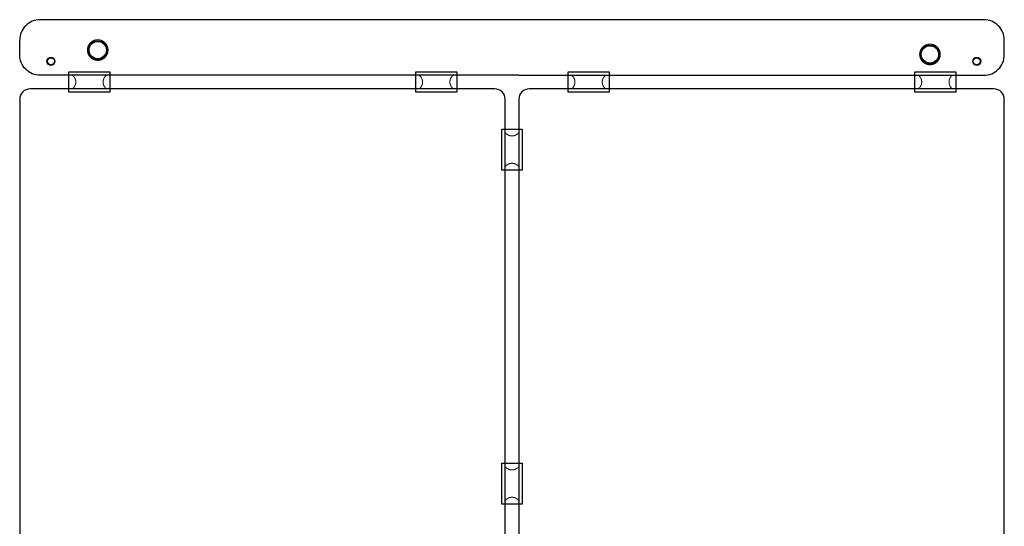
# Model space of a CAD drawing. Extents: x 0 to 144, y -67 to 145.
# Tile 7 of 7: x 0 to 144, y 71 to 145. Entities that reach past the tile are written whole.
import ezdxf

# ---------------------------------------------------------------- set-up
doc = ezdxf.new("R2010")
doc.units = 0
for name, color, linetype in [('BOARD_GEOMETRY_OUTLINE', 1, 'CONTINUOUS'), ('PACKAGE_GEOMETRY_SILKSCREEN_TOP', 5, 'CONTINUOUS'), ('PACKAGE_GEOMETRY_SOLDERMASK_TOP', 7, 'CONTINUOUS'), ('PIN_SOLDERMASK_TOP', 9, 'CONTINUOUS'), ('PIN_TOP', 8, 'CONTINUOUS')]:
    doc.layers.add(name, color=color, linetype=linetype)

msp = doc.modelspace()

# ---------------------------------------------------------------- linework, layer by layer
at = {"layer": 'BOARD_GEOMETRY_OUTLINE'}
for points in [[(2.9972, 145.444464, 0.414214), (0, 142.447264)], [(144.239996, 142.447264, 0.414214), (141.242796, 145.444464)], [(73.119996, 137.316464), (2.9972, 137.316464, -0.414214), (0, 140.313664), (0, 142.447264)], [(73.119996, 137.316464), (141.242796, 137.316464, 0.414214), (144.239996, 140.313664), (144.239996, 142.447264)], [(1.524, 68.658232), (69.596, 68.658232, 0.414214), (71.12, 70.182232), (71.12, 133.792468, 0.414214), (69.596, 135.316468), (1.524, 135.316468, 0.414214), (0, 133.792468), (0, 70.182232, 0.414214), (1.524, 68.658232)], [(74.643996, 68.658232), (142.715996, 68.658232, 0.414214), (144.239996, 70.182232), (144.239996, 133.792468, 0.414214), (142.715996, 135.316468), (74.643996, 135.316468, 0.414214), (73.119996, 133.792468), (73.119996, 70.182232, 0.414214), (74.643996, 68.658232)]]:
    msp.add_lwpolyline(points, format="xyb", dxfattribs=at)
for points in [[(73.119996, 145.444464), (2.9972, 145.444464)], [(141.242796, 145.444464), (73.119996, 145.444464)]]:
    msp.add_lwpolyline(points, dxfattribs=at)
at = {"layer": 'PACKAGE_GEOMETRY_SILKSCREEN_TOP'}
for points, const_width in [([(12.954, 141.002004, 1), (9.906, 141.002004, 1), (12.954, 141.002004)], 0.127), ([(134.874, 140.367004, 1), (131.826, 140.367004, 1), (134.874, 140.367004)], 0.127), ([(10.219944, 135.316214), (7.735824, 135.316214), (7.855458, 135.436356, 0.414167), (7.855458, 137.196322), (7.735062, 137.316718), (10.219944, 137.316718)], 0.1524), ([(10.219944, 137.316718), (12.704064, 137.316718), (12.58443, 137.196576, 0.414167), (12.58443, 135.43661), (12.704826, 135.316214), (10.219944, 135.316214)], 0.1524), ([(61.019944, 135.316214), (58.535824, 135.316214), (58.655458, 135.436356, 0.414167), (58.655458, 137.196322), (58.535062, 137.316718), (61.019944, 137.316718)], 0.1524), ([(61.019944, 137.316718), (63.504064, 137.316718), (63.38443, 137.196576, 0.414167), (63.38443, 135.43661), (63.504826, 135.316214), (61.019944, 135.316214)], 0.1524), ([(83.33994, 135.316214), (80.85582, 135.316214), (80.975454, 135.436356, 0.414167), (80.975454, 137.196322), (80.855058, 137.316718), (83.33994, 137.316718)], 0.1524), ([(83.33994, 137.316718), (85.82406, 137.316718), (85.704426, 137.196576, 0.414167), (85.704426, 135.43661), (85.824822, 135.316214), (83.33994, 135.316214)], 0.1524), ([(134.13994, 135.316214), (131.65582, 135.316214), (131.775454, 135.436356, 0.414167), (131.775454, 137.196322), (131.655058, 137.316718), (134.13994, 137.316718)], 0.1524), ([(134.13994, 137.316718), (136.62406, 137.316718), (136.504426, 137.196576, 0.414167), (136.504426, 135.43661), (136.624822, 135.316214), (134.13994, 135.316214)], 0.1524), ([(71.119746, 126.426468), (71.119746, 128.910588), (71.239888, 128.790954, 0.414167), (72.999854, 128.790954), (73.12025, 128.91135), (73.12025, 126.426468)], 0.1524), ([(73.12025, 126.426468), (73.12025, 123.942348), (73.000108, 124.061982, 0.414167), (71.240142, 124.061982), (71.119746, 123.941586), (71.119746, 126.426468)], 0.1524), ([(71.119746, 77.531468), (71.119746, 80.015588), (71.239888, 79.895954, 0.414167), (72.999854, 79.895954), (73.12025, 80.01635), (73.12025, 77.531468)], 0.1524), ([(73.12025, 77.531468), (73.12025, 75.047348), (73.000108, 75.166982, 0.414167), (71.240142, 75.166982), (71.119746, 75.046586), (71.119746, 77.531468)], 0.1524)]:
    msp.add_lwpolyline(points, format="xyb", dxfattribs=dict(at, const_width=const_width))
at = {"layer": 'PACKAGE_GEOMETRY_SOLDERMASK_TOP'}
for points in [[(7.21995, 134.816596), (7.21995, 137.816336), (13.219938, 137.816336), (13.219938, 134.816596)], [(58.01995, 134.816596), (58.01995, 137.816336), (64.019938, 137.816336), (64.019938, 134.816596)], [(80.339946, 134.816596), (80.339946, 137.816336), (86.339934, 137.816336), (86.339934, 134.816596)], [(131.139946, 134.816596), (131.139946, 137.816336), (137.139934, 137.816336), (137.139934, 134.816596)], [(73.619868, 123.426474), (70.620128, 123.426474), (70.620128, 129.426462), (73.619868, 129.426462)], [(73.619868, 74.531474), (70.620128, 74.531474), (70.620128, 80.531462), (73.619868, 80.531462)]]:
    msp.add_lwpolyline(points, close=True, dxfattribs=at)
at = {"layer": 'PIN_SOLDERMASK_TOP'}
for centre, radius in [((11.43, 141.002004), 1.397), ((133.35, 140.367004), 1.397), ((4.572, 139.351004), 0.5842), ((140.208, 139.351004), 0.5842)]:
    msp.add_circle(centre, radius, dxfattribs=at)
at = {"layer": 'PIN_TOP'}
for centre, radius in [((11.43, 141.002004), 1.27), ((133.35, 140.367004), 1.27), ((4.572, 139.351004), 0.508), ((140.208, 139.351004), 0.508)]:
    msp.add_circle(centre, radius, dxfattribs=at)

doc.saveas('drawing.dxf')
